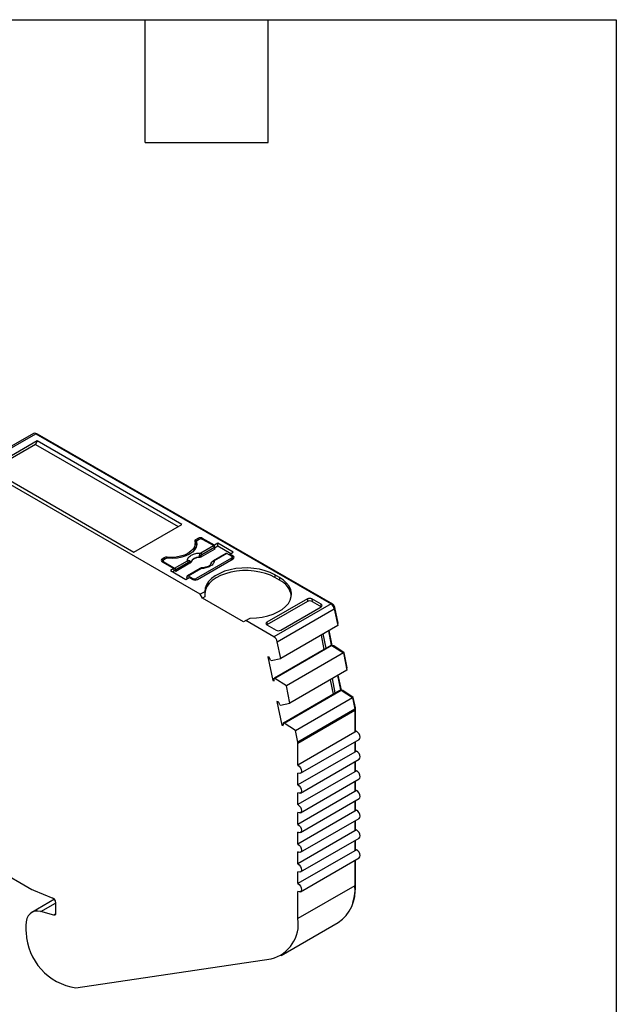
# Model space of a CAD drawing. Header units: millimetres. Extents: x 6 to 273, y 6 to 210.
# Tile 5 of 5: x 236 to 273, y 148 to 210. Entities that reach past the tile are written whole.
import ezdxf

# ---------------------------------------------------------------- set-up
doc = ezdxf.new("R2010")
doc.units = ezdxf.units.MM
doc.linetypes.add('SLD-Solid', pattern=[0])
doc.layers.add('TEXT', color=140, linetype='SLD-Solid', lineweight=25)

msp = doc.modelspace()

# ---------------------------------------------------------------- linework, layer by layer
for p, q in [((236.903, 183.875), (233.368, 181.834)), ((233.518, 181.82), (237.053, 183.861)), ((237.124, 183.412), (234.154, 181.697)), ((237.124, 183.412), (237.033, 183.196)), ((237.053, 183.861), (255.357, 173.294)), ((237.124, 183.82), (237.16, 183.84)), ((246.104, 178.227), (237.124, 183.412)), ((255.463, 173.274), (237.16, 183.84)), ((237.033, 183.196), (234.296, 181.615)), ((237.033, 183.196), (245.872, 178.093)), ((247.245, 173.895), (233.518, 181.82)), ((234.154, 181.697), (243.135, 176.513)), ((243.135, 176.513), (246.104, 178.227)), ((247.104, 177.365), (246.962, 177.283)), ((246.962, 177.283), (246.962, 177.12)), ((247.175, 177.303), (247.069, 177.242)), ((247.104, 177.365), (247.104, 177.263)), ((248.129, 176.936), (247.387, 177.365)), ((247.387, 177.365), (247.387, 177.303)), ((248.064, 176.912), (247.387, 177.303)), ((246.925, 176.885), (246.925, 177.048)), ((247.01, 177.147), (246.962, 177.12)), ((247.01, 177.16), (247.01, 176.997)), ((247.012, 176.981), (247.012, 177.144)), ((247.021, 176.936), (247.012, 176.981)), ((248.142, 176.704), (247.276, 176.205)), ((247.277, 176.458), (248.064, 176.912)), ((248.135, 176.797), (247.348, 176.342)), ((248.341, 177.058), (248.129, 176.936)), ((248.129, 176.826), (248.129, 176.936)), ((248.142, 176.704), (248.135, 176.797)), ((248.136, 176.777), (248.341, 176.895)), ((249.289, 176.511), (248.341, 177.058)), ((248.341, 176.895), (248.341, 177.058)), ((248.341, 176.895), (249.147, 176.43)), ((245.018, 176.16), (244.877, 176.079)), ((244.877, 176.079), (244.877, 175.915)), ((244.939, 175.977), (244.939, 175.88)), ((245.089, 176.099), (244.983, 176.038)), ((245.018, 176.16), (245.018, 176.058)), ((245.191, 176.193), (245.191, 176.131)), ((245.66, 175.524), (246.447, 175.979)), ((249.19, 176.14), (246.998, 174.875)), ((247.069, 174.813), (249.296, 176.099)), ((247.17, 176.188), (247.17, 176.173)), ((247.276, 176.205), (247.273, 176.27)), ((248.851, 176.434), (248.064, 175.98)), ((248.901, 176.429), (248.114, 175.975)), ((249.19, 176.262), (248.901, 176.429)), ((249.077, 176.389), (249.289, 176.511)), ((249.296, 176.262), (249.077, 176.389)), ((249.077, 176.328), (249.077, 176.389)), ((249.19, 176.038), (249.19, 176.14)), ((249.234, 176.063), (249.234, 176.201)), ((249.234, 176.135), (249.296, 176.099)), ((249.296, 176.099), (249.296, 176.262)), ((244.939, 175.951), (244.877, 175.915)), ((244.877, 175.915), (245.619, 175.487)), ((244.983, 175.915), (245.66, 175.524)), ((244.983, 175.854), (244.983, 175.915)), ((245.619, 175.487), (245.407, 175.364)), ((245.407, 175.364), (246.354, 174.817)), ((245.619, 175.487), (245.619, 175.324)), ((245.737, 175.316), (245.619, 175.385)), ((246.518, 175.863), (245.731, 175.409)), ((245.731, 175.409), (245.737, 175.316)), ((246.603, 175.816), (245.737, 175.316)), ((247.234, 175.501), (246.447, 175.046)), ((246.497, 175.041), (247.284, 175.496)), ((246.603, 175.816), (246.596, 175.879)), ((246.658, 175.877), (246.656, 175.892)), ((247.955, 175.882), (247.955, 175.883)), ((245.619, 175.324), (245.548, 175.283)), ((246.354, 174.817), (246.567, 174.94)), ((246.42, 174.922), (246.427, 175.007)), ((246.478, 174.889), (246.42, 174.922)), ((246.497, 175.041), (246.786, 174.875)), ((246.567, 174.94), (246.786, 174.813)), ((246.786, 174.875), (246.786, 174.813)), ((246.998, 174.787), (246.998, 174.875)), ((252.16, 174.936), (251.877, 175.099)), ((251.877, 175.099), (251.877, 174.936)), ((252.16, 174.772), (251.877, 174.936)), ((252.16, 174.936), (252.16, 174.772)), ((247.524, 174.056), (247.245, 173.895)), ((247.387, 173.65), (247.245, 173.895)), ((247.538, 173.737), (247.387, 173.65)), ((249.932, 172.18), (247.387, 173.65)), ((253.892, 173.609), (251.382, 172.16)), ((253.892, 173.609), (253.904, 173.453)), ((254.747, 173.279), (254.175, 173.609)), ((254.175, 173.609), (254.187, 173.453)), ((253.904, 173.453), (251.382, 171.997)), ((255.357, 173.294), (251.821, 171.253)), ((252.026, 170.953), (255.562, 172.994)), ((252.237, 171.667), (254.746, 173.115)), ((254.187, 173.453), (254.758, 173.123)), ((254.759, 173.124), (254.747, 173.279)), ((255.418, 173.248), (255.463, 173.274)), ((255.548, 173.044), (255.599, 173.074)), ((255.562, 172.994), (255.775, 171.952)), ((255.8, 172.096), (255.599, 173.074)), ((250.074, 172.262), (250.352, 172.423)), ((250.074, 172.262), (249.932, 172.18)), ((251.821, 171.253), (250.074, 172.262)), ((251.382, 172.16), (251.371, 172.003)), ((251.382, 171.997), (251.954, 171.667)), ((255.775, 171.952), (252.239, 169.911)), ((255.751, 172.068), (255.8, 172.096)), ((254.942, 170.477), (254.76, 171.367)), ((255.058, 170.544), (254.876, 171.433)), ((255.194, 171.617), (255.376, 170.728)), ((255.432, 170.718), (255.242, 171.645)), ((255.058, 170.544), (251.841, 168.687)), ((255.417, 170.717), (251.882, 168.676)), ((252.239, 169.911), (252.026, 170.953)), ((255.058, 170.544), (255.376, 170.728)), ((255.376, 170.728), (255.417, 170.717)), ((255.417, 170.717), (256.123, 170.253)), ((255.423, 170.713), (255.432, 170.718)), ((255.53, 170.691), (255.432, 170.718)), ((255.49, 170.669), (255.53, 170.691)), ((256.173, 170.268), (255.53, 170.691)), ((251.523, 169.997), (251.439, 170.02)), ((251.439, 170.02), (251.741, 168.544)), ((251.653, 169.793), (252.239, 169.911)), ((256.123, 170.253), (252.587, 168.212)), ((256.123, 170.253), (256.342, 169.18)), ((256.125, 170.24), (256.173, 170.268)), ((256.367, 169.323), (256.173, 170.268)), ((251.612, 169.804), (251.653, 169.793)), ((256.318, 169.296), (256.367, 169.323)), ((251.882, 168.676), (251.841, 168.687)), ((252.587, 168.212), (251.882, 168.676)), ((256.342, 169.18), (252.807, 167.139)), ((255.625, 167.772), (255.443, 168.661)), ((255.761, 168.845), (255.943, 167.956)), ((255.999, 167.946), (255.81, 168.873)), ((251.741, 168.544), (251.841, 168.602)), ((251.741, 168.544), (251.825, 168.522)), ((252.807, 167.139), (252.587, 168.212)), ((255.51, 167.705), (255.328, 168.595)), ((252.408, 165.915), (255.625, 167.772)), ((252.449, 165.903), (255.985, 167.945)), ((253.153, 165.44), (256.688, 167.481)), ((255.625, 167.772), (255.943, 167.956)), ((255.943, 167.956), (255.985, 167.945)), ((255.985, 167.945), (256.688, 167.481)), ((255.991, 167.941), (255.999, 167.946)), ((256.097, 167.919), (255.999, 167.946)), ((256.058, 167.896), (256.097, 167.919)), ((256.739, 167.497), (256.097, 167.919)), ((256.688, 167.481), (256.835, 166.765)), ((256.691, 167.469), (256.739, 167.497)), ((256.873, 166.844), (256.739, 167.497)), ((252.09, 167.225), (252.006, 167.247)), ((252.006, 167.247), (252.308, 165.772)), ((252.179, 167.032), (252.22, 167.021)), ((252.22, 167.021), (252.807, 167.139)), ((256.825, 166.816), (256.873, 166.844)), ((256.833, 166.774), (256.878, 166.799)), ((256.878, 165.353), (256.878, 166.799)), ((256.835, 166.765), (253.3, 164.724)), ((253.307, 164.656), (256.842, 166.697)), ((256.842, 166.697), (256.842, 165.333)), ((252.308, 165.772), (252.408, 165.83)), ((252.308, 165.772), (252.392, 165.75)), ((252.449, 165.903), (252.408, 165.915)), ((253.153, 165.44), (252.449, 165.903)), ((253.3, 164.724), (253.153, 165.44)), ((256.842, 165.333), (253.307, 163.292)), ((256.948, 165.394), (256.842, 165.333)), ((253.307, 163.292), (253.307, 164.656)), ((253.457, 162.787), (257.098, 164.889)), ((256.842, 164.741), (256.842, 164.108)), ((256.878, 164.128), (256.878, 164.762)), ((256.842, 164.108), (253.307, 162.067)), ((256.948, 164.169), (256.842, 164.108)), ((253.457, 161.562), (257.098, 163.664)), ((256.842, 163.517), (256.842, 162.883)), ((256.878, 162.904), (256.878, 163.537)), ((256.842, 162.883), (253.307, 160.842)), ((253.307, 162.067), (253.307, 162.802)), ((256.948, 162.944), (256.842, 162.883)), ((253.457, 160.337), (257.098, 162.44)), ((256.842, 162.292), (256.842, 161.658)), ((256.878, 161.679), (256.878, 162.312)), ((256.842, 161.658), (253.307, 159.617)), ((253.307, 160.842), (253.307, 161.577)), ((256.948, 161.72), (256.842, 161.658)), ((253.457, 159.113), (257.098, 161.215)), ((256.842, 161.067), (256.842, 160.434)), ((256.878, 160.454), (256.878, 161.087)), ((256.842, 160.434), (253.307, 158.392)), ((253.307, 159.617), (253.307, 160.352)), ((256.948, 160.495), (256.842, 160.434)), ((253.457, 157.888), (257.098, 159.99)), ((256.842, 159.842), (256.842, 159.209)), ((256.878, 159.229), (256.878, 159.863)), ((256.842, 159.209), (253.307, 157.168)), ((253.307, 158.392), (253.307, 159.127)), ((256.948, 159.27), (256.842, 159.209)), ((231.275, 158.774), (236.808, 155.58)), ((253.457, 156.663), (257.098, 158.765)), ((256.842, 158.617), (256.842, 157.984)), ((256.878, 158.004), (256.878, 158.638)), ((256.842, 157.984), (253.307, 155.943)), ((253.307, 157.168), (253.307, 157.903)), ((256.948, 158.045), (256.842, 157.984)), ((253.457, 155.438), (257.098, 157.54)), ((256.842, 157.393), (256.842, 155.811)), ((256.878, 155.913), (256.878, 157.413)), ((253.307, 155.943), (253.307, 156.678)), ((256.842, 155.811), (253.307, 153.77)), ((256.842, 155.893), (256.878, 155.913)), ((236.912, 155.528), (238.113, 155.043)), ((253.307, 153.77), (253.307, 155.453)), ((238.208, 154.966), (236.8, 154.153)), ((237.356, 154.203), (238.275, 154.733)), ((238.275, 154.788), (238.275, 154.082)), ((238.171, 153.985), (237.356, 154.203)), ((238.271, 154.042), (238.171, 153.985)), ((252.271, 151.481), (255.807, 153.522)), ((236.437, 153.35), (236.437, 153.105)), ((239.529, 149.468), (251.653, 151.269))]:
    msp.add_line(p, q)
at = {"flags": 128}
for points in [[(246.906, 177.183), (246.924, 177.021), (246.888, 176.859), (246.801, 176.704), (246.665, 176.561), (246.485, 176.436), (246.268, 176.332), (246.021, 176.254), (245.752, 176.203), (245.472, 176.183), (245.191, 176.193)], [(247.012, 177.144), (247.026, 176.979), (246.987, 176.814), (246.896, 176.657), (246.757, 176.512), (246.574, 176.385), (246.353, 176.279), (246.102, 176.199), (245.829, 176.146), (245.545, 176.124), (245.258, 176.132)], [(247.012, 176.981), (247.01, 176.994), (247.01, 176.997)], [(251.877, 175.099), (251.593, 175.241), (251.275, 175.357), (250.932, 175.444), (250.57, 175.502), (250.198, 175.528), (249.822, 175.523), (249.452, 175.486), (249.096, 175.418), (248.761, 175.32), (248.454, 175.195), (248.182, 175.045), (247.952, 174.874), (247.767, 174.686), (247.632, 174.483), (247.551, 174.272), (247.524, 174.056)], [(251.877, 174.936), (251.598, 175.075), (251.286, 175.19), (250.95, 175.277), (250.595, 175.336), (250.229, 175.364), (249.86, 175.362), (249.495, 175.328), (249.143, 175.265), (248.81, 175.173), (248.503, 175.054), (248.229, 174.911), (247.995, 174.747), (247.803, 174.565), (247.659, 174.368), (247.566, 174.162), (247.526, 173.95), (247.526, 173.95)], [(247.955, 175.883), (247.955, 175.883), (247.956, 175.883), (247.958, 175.883), (247.961, 175.882)], [(246.427, 175.007), (246.429, 175.021), (246.434, 175.032), (246.44, 175.041), (246.449, 175.047), (246.46, 175.05), (246.471, 175.05), (246.484, 175.047), (246.497, 175.041)], [(250.352, 172.423), (250.727, 172.438), (251.093, 172.485), (251.444, 172.563), (251.771, 172.67), (252.067, 172.803), (252.326, 172.96), (252.543, 173.137), (252.712, 173.33), (252.83, 173.536), (252.894, 173.75), (252.904, 173.966), (252.858, 174.181), (252.758, 174.39), (252.606, 174.588), (252.405, 174.772), (252.16, 174.936)], [(257.098, 164.889), (257.098, 164.889), (257.144, 164.942), (257.161, 165.027), (257.144, 165.13), (257.098, 165.236), (257.03, 165.328), (256.948, 165.394)], [(257.098, 163.664), (257.098, 163.664), (257.144, 163.717), (257.161, 163.802), (257.144, 163.905), (257.098, 164.011), (257.03, 164.104), (256.948, 164.169)], [(253.307, 163.292), (253.388, 163.226), (253.457, 163.133), (253.503, 163.027), (253.519, 162.924), (253.503, 162.84), (253.457, 162.787), (253.388, 162.774), (253.307, 162.802)], [(257.098, 162.44), (257.098, 162.44), (257.144, 162.493), (257.161, 162.577), (257.144, 162.68), (257.098, 162.786), (257.03, 162.879), (256.948, 162.944)], [(253.307, 162.067), (253.388, 162.001), (253.457, 161.909), (253.503, 161.803), (253.519, 161.699), (253.503, 161.615), (253.457, 161.562), (253.388, 161.549), (253.307, 161.577)], [(257.098, 161.215), (257.098, 161.215), (257.144, 161.268), (257.161, 161.352), (257.144, 161.455), (257.098, 161.561), (257.03, 161.654), (256.948, 161.72)], [(253.307, 160.842), (253.388, 160.777), (253.457, 160.684), (253.503, 160.578), (253.519, 160.475), (253.503, 160.39), (253.457, 160.337), (253.388, 160.324), (253.307, 160.352)], [(257.098, 159.99), (257.098, 159.99), (257.144, 160.043), (257.161, 160.127), (257.144, 160.23), (257.098, 160.336), (257.03, 160.429), (256.948, 160.495)], [(253.307, 159.617), (253.388, 159.552), (253.457, 159.459), (253.503, 159.353), (253.519, 159.25), (253.503, 159.165), (253.457, 159.113), (253.388, 159.099), (253.307, 159.127)], [(257.098, 158.765), (257.098, 158.765), (257.144, 158.818), (257.161, 158.902), (257.144, 159.006), (257.098, 159.112), (257.03, 159.204), (256.948, 159.27)], [(253.307, 158.392), (253.388, 158.327), (253.457, 158.234), (253.503, 158.128), (253.519, 158.025), (253.503, 157.941), (253.457, 157.888), (253.388, 157.874), (253.307, 157.903)], [(257.098, 157.54), (257.098, 157.54), (257.144, 157.593), (257.161, 157.678), (257.144, 157.781), (257.098, 157.887), (257.03, 157.98), (256.948, 158.045)], [(253.307, 157.168), (253.388, 157.102), (253.457, 157.009), (253.503, 156.903), (253.519, 156.8), (253.503, 156.716), (253.457, 156.663), (253.388, 156.65), (253.307, 156.678)], [(253.307, 155.943), (253.388, 155.877), (253.457, 155.785), (253.503, 155.678), (253.519, 155.575), (253.503, 155.491), (253.457, 155.438), (253.388, 155.425), (253.307, 155.453)], [(237.356, 154.203), (237.165, 154.234), (236.988, 154.223), (236.829, 154.169), (236.693, 154.074), (236.583, 153.941), (236.503, 153.772), (236.454, 153.574), (236.437, 153.35)], [(238.275, 154.082), (238.274, 154.056), (238.268, 154.034), (238.259, 154.015), (238.246, 153.999), (238.231, 153.989), (238.213, 153.982), (238.192, 153.981), (238.171, 153.985)]]:
    msp.add_lwpolyline(points, dxfattribs=at)
for centre, radius, start, end in [((236.966, 183.741), 0.148, 53.7749, 114.91465), ((237.1, 183.755), 0.104, 54.94801, 109.00604), ((246.997, 177.198), 0.0919, 112.11453, 189.09415), ((247.104, 177.156), 0.0925, 112.32046, 187.67415), ((247.245, 177.092), 0.307, 62.60967, 117.39033), ((247.281, 177.099), 0.231, 62.60965, 117.39034), ((246.375, 176.89), 0.55, 325.20003, 359.43158), ((247.032, 176.995), 0.142, 119.04503, 139.60208), ((247.98, 176.782), 0.155, 5.689, 57.19914), ((244.908, 175.997), 0.0873, 110.78342, 249.21657), ((245.006, 175.977), 0.0655, 110.78342, 249.21657), ((245.158, 175.894), 0.301, 83.66933, 117.59762), ((245.228, 175.833), 0.3, 84.14931, 117.63517), ((246.363, 175.848), 0.155, 5.689, 57.19914), ((247.158, 175.615), 0.573, 88.8448, 151.14983), ((247.158, 175.602), 0.571, 88.81363, 151.18096), ((246.951, 175.887), 0.5, 49.88215, 58.74261), ((247.193, 176.327), 0.155, 5.689, 57.19913), ((248.085, 175.934), 0.0497, 54.01601, 114.69586), ((248.872, 176.39), 0.0484, 53.1028, 115.58671), ((249.167, 176.201), 0.0655, 290.78342, 69.21658), ((249.265, 176.181), 0.0873, 290.78343, 69.21664), ((245.576, 175.394), 0.155, 5.68897, 57.19915), ((246.488, 175.926), 0.118, 336.66803, 18.17484), ((247.255, 175.455), 0.0498, 54.01818, 114.67136), ((246.892, 175.079), 0.231, 242.60967, 297.39033), ((246.927, 175.086), 0.307, 242.60967, 297.39033), ((251.623, 173.589), 1.3, 9.92915, 65.58642), ((255.101, 172.9), 0.47, 11.62788, 57.06609), ((255.292, 173.011), 0.313, 11.62788, 57.06609), ((251.565, 170.859), 0.47, 11.62788, 57.06609), ((250.813, 169.553), 0.837, 17.47941, 32.05755), ((251.445, 168.641), 0.399, 342.53288, 6.51389), ((251.381, 166.78), 0.837, 17.47941, 32.05755), ((256.652, 166.798), 0.226, 0.34629, 11.8654), ((256.504, 166.695), 0.339, 0.3462, 11.86541), ((252.012, 165.869), 0.399, 342.53288, 6.51389), ((252.968, 164.654), 0.339, 0.3462, 11.86541), ((254.4, 155.537), 2.458, 304.91678, 6.3954), ((253.312, 155.862), 3.566, 342.27549, 0.81649), ((237.229, 156.306), 0.839, 239.84977, 247.8278), ((237.977, 154.777), 0.299, 2.03155, 62.89676), ((251.081, 153.444), 2.249, 284.71239, 8.34343), ((238.264, 153.109), 1.827, 180.10726, 186.5483), ((240.078, 153.059), 3.633, 182.50093, 261.29776)]:
    msp.add_arc(centre, radius, start, end)
for centre, major_axis, ratio, start_param, end_param in [((250.074, 172.588), (-1.803, 3.123), 0.577335, 0.787088, 0.892481), ((254.033, 173.527), (0.2, 0.001), 0.577279, 0.781586, 2.352383), ((254.045, 173.371), (0.2, 0.001), 0.577279, 0.781586, 2.352383), ((254.605, 173.197), (0.2, 0.001), 0.577279, 5.493975, 7.064772), ((251.524, 172.079), (0.2, 0.001), 0.577279, 2.352383, 3.923179), ((252.096, 171.749), (0.2, 0.001), 0.577279, 3.923179, 5.493975)]:
    msp.add_ellipse(centre, major_axis=major_axis, ratio=ratio, start_param=start_param, end_param=end_param)
for points, knots in [([(246.447, 175.979), (246.448, 175.994), (246.45, 176.024), (246.461, 176.068), (246.48, 176.112), (246.515, 176.171), (246.58, 176.243), (246.687, 176.319), (246.819, 176.381), (246.966, 176.425), (247.121, 176.453), (247.225, 176.456), (247.277, 176.458)], [0, 0, 0, 0, 0.06027, 0.120056, 0.179893, 0.240314, 0.370015, 0.500128, 0.629829, 0.759943, 0.879871, 1, 1, 1, 1]), ([(247.17, 176.188), (247.174, 176.2), (247.183, 176.223), (247.194, 176.257), (247.203, 176.288), (247.208, 176.306), (247.21, 176.315)], [0, 0, 0, 0, 0.306881, 0.575882, 0.806979, 1, 1, 1, 1]), ([(247.273, 176.27), (247.261, 176.258), (247.231, 176.227), (247.193, 176.203), (247.17, 176.188)], [0, 0, 0, 0, 0.389276, 1, 1, 1, 1]), ([(247.276, 176.205), (247.272, 176.202), (247.267, 176.2), (247.262, 176.197), (247.257, 176.195), (247.252, 176.193), (247.247, 176.191), (247.241, 176.189), (247.236, 176.187), (247.23, 176.185), (247.227, 176.184), (247.224, 176.183), (247.221, 176.182), (247.215, 176.181), (247.21, 176.179), (247.203, 176.178), (247.2, 176.177), (247.197, 176.177), (247.194, 176.176), (247.186, 176.175), (247.178, 176.174), (247.17, 176.173)], [0, 0, 0, 0, 0.0000193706, 0.0000193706, 0.0000193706, 0.0000387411, 0.0000387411, 0.0000387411, 0.0000581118, 0.0000581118, 0.0000581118, 0.0000677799, 0.0000677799, 0.0000677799, 0.0000871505, 0.0000871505, 0.0000871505, 0.0000968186, 0.0000968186, 0.0000968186, 0.0001214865, 0.0001214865, 0.0001214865, 0.0001214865]), ([(247.21, 176.315), (247.214, 176.328), (247.222, 176.357), (247.238, 176.396), (247.257, 176.432), (247.27, 176.449), (247.277, 176.458)], [0, 0, 0, 0, 0.2204753, 0.4990753, 0.7481191, 1, 1, 1, 1]), ([(247.348, 176.342), (247.333, 176.333), (247.306, 176.315), (247.284, 176.285), (247.273, 176.27)], [0, 0, 0, 0, 0.521485, 1, 1, 1, 1]), ([(248.114, 175.975), (248.113, 175.96), (248.112, 175.93), (248.1, 175.885), (248.082, 175.841), (248.046, 175.782), (247.982, 175.71), (247.874, 175.634), (247.742, 175.572), (247.595, 175.528), (247.441, 175.501), (247.336, 175.497), (247.284, 175.496)], [0, 0, 0, 0, 0.06027, 0.120056, 0.179893, 0.240314, 0.370015, 0.500128, 0.629829, 0.759943, 0.879871, 1, 1, 1, 1]), ([(248.064, 175.98), (248.042, 175.966), (248.003, 175.94), (247.97, 175.901), (247.955, 175.883)], [0, 0, 0, 0, 0.553024, 1, 1, 1, 1]), ([(246.596, 175.879), (246.589, 175.881), (246.573, 175.884), (246.546, 175.878), (246.528, 175.868), (246.518, 175.863)], [0, 0, 0, 0, 0.3172218, 0.6450837, 1, 1, 1, 1]), ([(246.656, 175.892), (246.653, 175.89), (246.646, 175.887), (246.629, 175.884), (246.613, 175.881), (246.601, 175.88), (246.596, 175.879)], [0, 0, 0, 0, 0.332097, 0.61117, 0.833934, 1, 1, 1, 1]), ([(246.658, 175.877), (246.657, 175.873), (246.655, 175.87), (246.654, 175.866), (246.652, 175.863), (246.65, 175.859), (246.647, 175.856), (246.645, 175.852), (246.643, 175.849), (246.64, 175.845), (246.638, 175.844), (246.637, 175.842), (246.635, 175.84), (246.632, 175.837), (246.628, 175.834), (246.625, 175.831), (246.623, 175.829), (246.621, 175.828), (246.619, 175.826), (246.614, 175.823), (246.608, 175.819), (246.603, 175.816)], [0, 0, 0, 0, 0.0000193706, 0.0000193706, 0.0000193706, 0.0000387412, 0.0000387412, 0.0000387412, 0.0000581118, 0.0000581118, 0.0000581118, 0.0000677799, 0.0000677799, 0.0000677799, 0.0000871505, 0.0000871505, 0.0000871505, 0.0000968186, 0.0000968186, 0.0000968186, 0.0001214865, 0.0001214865, 0.0001214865, 0.0001214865]), ([(247.337, 175.534), (247.32, 175.532), (247.287, 175.528), (247.251, 175.509), (247.234, 175.501)], [0, 0, 0, 0, 0.512278, 1, 1, 1, 1]), ([(247.284, 175.496), (247.298, 175.51), (247.317, 175.53), (247.332, 175.532), (247.337, 175.533)], [0, 0, 0, 0, 0.682117, 1, 1, 1, 1]), ([(247.899, 175.748), (247.89, 175.736), (247.867, 175.71), (247.772, 175.634), (247.617, 175.574), (247.46, 175.541), (247.375, 175.538), (247.34, 175.536)], [0, 0, 0, 0, 0.174543, 0.406503, 0.703526, 0.879506, 1, 1, 1, 1]), ([(247.955, 175.882), (247.945, 175.867), (247.926, 175.838), (247.915, 175.805), (247.911, 175.79)], [0, 0, 0, 0, 0.54463, 1, 1, 1, 1])]:
    msp.add_open_spline(points, degree=3, knots=knots)
for points in [[(246.6, 175.963), (246.557, 175.992), (246.501, 175.994), (246.447, 175.979)], [(247.961, 175.882), (248.004, 175.929), (248.061, 175.959), (248.114, 175.975)], [(246.656, 175.892), (246.65, 175.916), (246.632, 175.942), (246.6, 175.963)], [(247.905, 175.764), (247.911, 175.806), (247.93, 175.847), (247.961, 175.882)]]:
    msp.add_open_spline(points, degree=3)
at = {"layer": 'TEXT'}
for p, q in [((6.35, 209.55), (273.05, 209.55)), ((243.84, 201.93), (243.84, 209.55)), ((251.46, 201.93), (251.46, 209.55)), ((273.05, 209.55), (273.05, 6.35)), ((243.84, 201.93), (251.46, 201.93))]:
    msp.add_line(p, q, dxfattribs=at)

doc.saveas('drawing.dxf')
